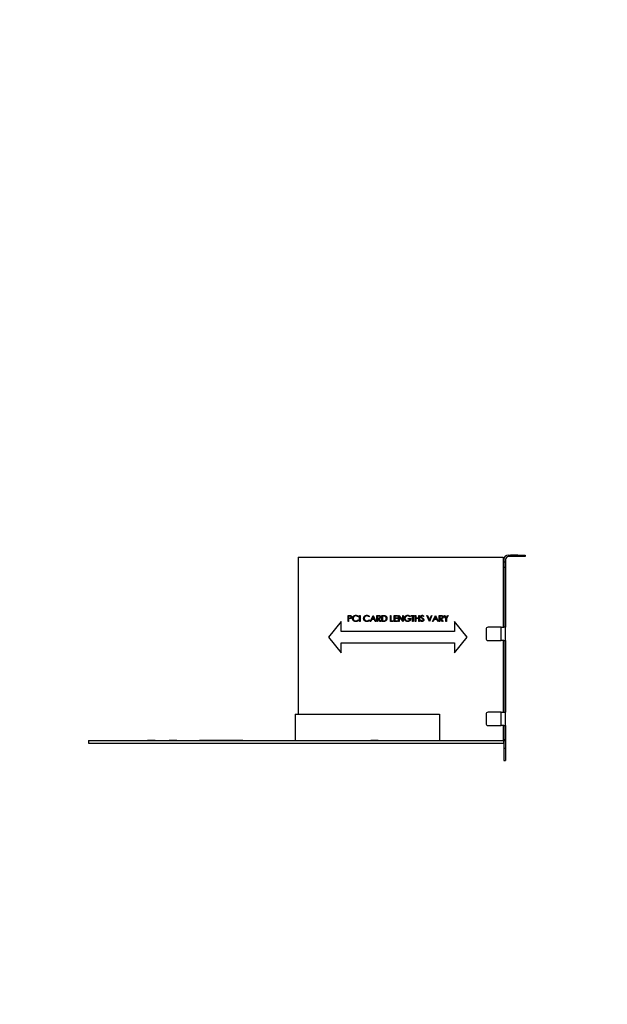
# Model space of a CAD drawing. Header units: millimetres. Extents: x 0 to 1576, y 0 to 1348.
# Tile 7 of 46: x 0 to 345, y 497 to 1076. Entities that reach past the tile are written whole.
import ezdxf

# ---------------------------------------------------------------- set-up
doc = ezdxf.new("R2010")
doc.units = ezdxf.units.MM
doc.linetypes.add('SLD-Dashed', pattern=[1.905, 1.27, -0.635])
doc.linetypes.add('SLD-Solid', pattern=[0])
doc.layers.add('LAYER1', color=179, linetype='SLD-Dashed', lineweight=35)
doc.layers.add('SLD-0', color=179, linetype='SLD-Solid')
doc.styles.add('SLDTEXTSTYLE0', font='ARIAL.TTF', dxfattribs={"width": 0.948})
doc.dimstyles.new('SLDDIMSTYLE6', dxfattribs={"dimtxt": 7.408333, "dimasz": 2.116667, "dimexe": 0, "dimexo": 0.0625, "dimgap": 1.852083, "dimtad": 0, "dimtih": 1, "dimtoh": 1, "dimrnd": 1e-09, "dimzin": 12, "dimdsep": 46, "dimtxsty": 'SLDTEXTSTYLE0', "dimblk1": 'NONE', "dimblk2": 'NONE', "dimsah": 1, "dimcen": 0, "dimadec": 0, "dimazin": 3, "dimtfac": 1, "dimtmove": 0, "dimatfit": 3, "dimldrblk": 'NONE', "dimfxl": 1, "dimfrac": 2, "dimtolj": 1, "dimtzin": 12, "dimarcsym": 0})

# ---------------------------------------------------------------- blocks, each defined once
blk = doc.blocks.new('_D_37')
at = {"layer": 'LAYER1', "color": 7}
for p, q in [((522.33, 1076.03), (519.86, 1076.03)), ((519.86, 1076.03), (519.86, 1064.99)), ((554.71, 1076.03), (557.18, 1076.03)), ((557.18, 1076.03), (557.18, 1064.99)), ((519.86, 1064.99), (522.33, 1064.99)), ((557.18, 1064.99), (554.71, 1064.99)), ((561.23, 1052.29), (471.23, 1052.29)), ((582.73, 1029.67), (561.23, 1052.29)), ((585.36, 1026.91), (582.73, 1029.67))]:
    blk.add_line(p, q, dxfattribs=at)
blk.add_solid([(582.73, 1029.67), (578.58, 1035.64), (576.98, 1034.12)], dxfattribs=at)
at = {"layer": 'LAYER1', "color": 7, "char_height": 7.408, "attachment_point": 1, "style": 'SLDTEXTSTYLE0'}
for s, insert in [('%%c', (467.52, 1074.53)), ('3.81mm', (481.72, 1074.53)), ('0.150in', (522.33, 1074.53)), ('TYP.', (504.46, 1061.84))]:
    blk.add_mtext(s, dxfattribs=dict(at, insert=insert))
blk = doc.blocks.new('_None')

msp = doc.modelspace()

# ---------------------------------------------------------------- linework, layer by layer
at = {"layer": 'SLD-0', "color": 7, "linetype": 'SLD-Solid', "lineweight": 25}
for p, q in [((163.679, 759.912), (163.679, 667.533)), ((163.679, 759.912), (284.079, 759.912)), ((284.079, 759.912), (284.079, 718.714)), ((287.127, 761.157), (288.372, 761.157)), ((288.372, 760.243), (287.28, 760.243)), ((288.372, 760.243), (288.372, 761.157)), ((292.792, 761.157), (288.372, 761.157)), ((292.792, 760.243), (288.372, 760.243)), ((292.792, 760.243), (292.792, 761.157)), ((292.792, 761.157), (297.059, 761.157)), ((297.059, 760.243), (292.792, 760.243)), ((297.059, 761.157), (297.059, 760.243)), ((284.587, 758.617), (284.587, 757.195)), ((284.587, 757.195), (285.502, 757.195)), ((284.587, 757.195), (284.587, 754.02)), ((284.587, 754.02), (285.502, 754.02)), ((284.587, 754.02), (284.587, 718.714)), ((285.502, 758.465), (285.502, 757.195)), ((285.502, 757.195), (285.502, 754.02)), ((285.502, 754.02), (285.502, 718.714)), ((192.944, 725.62), (193.63, 725.62)), ((192.944, 722.12), (192.944, 725.62)), ((193.898, 725.261), (193.258, 725.261)), ((193.258, 725.261), (193.258, 724.095)), ((193.258, 724.095), (193.871, 724.087)), ((199.047, 724.978), (198.772, 724.768)), ((199.764, 725.62), (200.079, 725.62)), ((199.764, 722.12), (199.764, 725.62)), ((200.079, 725.62), (200.079, 722.12)), ((205.553, 724.978), (205.278, 724.768)), ((206.002, 722.12), (207.662, 725.62)), ((207.681, 724.938), (207.047, 723.601)), ((207.662, 725.62), (207.707, 725.62)), ((208.298, 723.601), (207.681, 724.938)), ((207.707, 725.62), (209.322, 722.12)), ((209.95, 725.62), (210.651, 725.62)), ((209.95, 722.12), (209.95, 725.62)), ((210.264, 725.261), (210.264, 724.095)), ((210.921, 725.261), (210.264, 725.261)), ((210.264, 724.095), (210.905, 724.09)), ((212.912, 725.62), (213.619, 725.62)), ((212.912, 722.12), (212.912, 725.62)), ((213.472, 725.261), (213.226, 725.261)), ((213.226, 725.261), (213.226, 722.479)), ((217.848, 725.62), (218.162, 725.62)), ((217.848, 722.12), (217.848, 725.62)), ((218.162, 725.62), (218.162, 722.479)), ((220.091, 725.62), (222.066, 725.62)), ((220.091, 722.12), (220.091, 725.62)), ((220.405, 725.261), (220.405, 724.184)), ((222.066, 725.261), (220.405, 725.261)), ((220.405, 724.184), (222.066, 724.184)), ((222.066, 725.62), (222.066, 725.261)), ((222.066, 724.184), (222.066, 723.825)), ((222.694, 725.62), (222.76, 725.62)), ((222.694, 722.12), (222.694, 725.62)), ((222.76, 725.62), (225.072, 722.865)), ((223.008, 724.869), (223.008, 722.12)), ((225.315, 722.12), (223.008, 724.869)), ((225.072, 725.62), (225.386, 725.62)), ((225.072, 722.865), (225.072, 725.62)), ((225.386, 725.62), (225.386, 722.12)), ((229.559, 725.023), (229.29, 724.768)), ((230.098, 725.62), (231.938, 725.62)), ((230.098, 725.261), (230.098, 725.62)), ((230.861, 725.261), (230.098, 725.261)), ((230.861, 722.12), (230.861, 725.261)), ((231.175, 725.261), (231.175, 722.12)), ((231.938, 725.261), (231.175, 725.261)), ((231.938, 725.62), (231.938, 725.261)), ((232.476, 725.62), (232.79, 725.62)), ((232.476, 722.12), (232.476, 725.62)), ((232.79, 725.62), (232.79, 724.184)), ((232.79, 724.184), (234.585, 724.184)), ((234.585, 725.62), (234.899, 725.62)), ((234.585, 724.184), (234.585, 725.62)), ((234.899, 725.62), (234.899, 722.12)), ((237.457, 725.117), (237.173, 724.902)), ((239.297, 725.62), (239.633, 725.62)), ((240.777, 722.12), (239.297, 725.62)), ((239.633, 725.62), (240.8, 722.862)), ((240.8, 722.862), (241.966, 725.62)), ((242.303, 725.62), (240.822, 722.12)), ((241.966, 725.62), (242.303, 725.62)), ((242.662, 722.12), (244.322, 725.62)), ((244.341, 724.938), (243.707, 723.601)), ((244.322, 725.62), (244.367, 725.62)), ((244.958, 723.601), (244.341, 724.938)), ((244.367, 725.62), (245.982, 722.12)), ((246.611, 725.62), (247.311, 725.62)), ((246.611, 722.12), (246.611, 725.62)), ((246.925, 725.261), (246.925, 724.095)), ((247.581, 725.261), (246.925, 725.261)), ((246.925, 724.095), (247.566, 724.09)), ((249.303, 725.62), (249.663, 725.62)), ((250.425, 723.784), (249.303, 725.62)), ((249.663, 725.62), (250.582, 724.116)), ((250.582, 724.116), (251.501, 725.62)), ((251.861, 725.62), (250.739, 723.784)), ((251.501, 725.62), (251.861, 725.62)), ((188.977, 722.12), (181.548, 712.89)), ((188.977, 716.195), (188.977, 722.12)), ((193.258, 722.12), (192.944, 722.12)), ((193.258, 723.736), (193.258, 722.12)), ((193.508, 723.736), (193.258, 723.736)), ((198.772, 722.973), (199.047, 722.764)), ((200.079, 722.12), (199.764, 722.12)), ((205.278, 722.973), (205.553, 722.764)), ((206.344, 722.12), (206.002, 722.12)), ((206.877, 723.242), (206.344, 722.12)), ((208.463, 723.242), (206.877, 723.242)), ((207.047, 723.601), (208.298, 723.601)), ((208.981, 722.12), (208.463, 723.242)), ((209.322, 722.12), (208.981, 722.12)), ((210.264, 722.12), (209.95, 722.12)), ((210.264, 723.736), (210.264, 722.12)), ((210.52, 723.736), (210.264, 723.736)), ((211.806, 722.12), (210.52, 723.736)), ((210.908, 723.736), (212.194, 722.12)), ((212.194, 722.12), (211.806, 722.12)), ((213.997, 722.12), (212.912, 722.12)), ((213.226, 722.479), (213.628, 722.479)), ((219.508, 722.12), (217.848, 722.12)), ((218.162, 722.479), (219.508, 722.479)), ((219.508, 722.479), (219.508, 722.12)), ((222.066, 722.12), (220.091, 722.12)), ((220.405, 723.825), (220.405, 722.479)), ((222.066, 723.825), (220.405, 723.825)), ((220.405, 722.479), (222.066, 722.479)), ((222.066, 722.479), (222.066, 722.12)), ((223.008, 722.12), (222.694, 722.12)), ((225.386, 722.12), (225.315, 722.12)), ((228.303, 723.825), (229.784, 723.825)), ((228.303, 723.466), (228.303, 723.825)), ((229.47, 723.466), (228.303, 723.466)), ((231.175, 722.12), (230.861, 722.12)), ((232.79, 722.12), (232.476, 722.12)), ((232.79, 723.825), (232.79, 722.12)), ((234.585, 723.825), (232.79, 723.825)), ((234.585, 722.12), (234.585, 723.825)), ((234.899, 722.12), (234.585, 722.12)), ((235.438, 722.795), (235.733, 722.973)), ((240.822, 722.12), (240.777, 722.12)), ((243.005, 722.12), (242.662, 722.12)), ((243.537, 723.242), (243.005, 722.12)), ((245.124, 723.242), (243.537, 723.242)), ((243.707, 723.601), (244.958, 723.601)), ((245.641, 722.12), (245.124, 723.242)), ((245.982, 722.12), (245.641, 722.12)), ((246.925, 722.12), (246.611, 722.12)), ((246.925, 723.736), (246.925, 722.12)), ((247.18, 723.736), (246.925, 723.736)), ((248.466, 722.12), (247.18, 723.736)), ((247.568, 723.736), (248.854, 722.12)), ((248.854, 722.12), (248.466, 722.12)), ((250.425, 722.12), (250.425, 723.784)), ((250.739, 722.12), (250.425, 722.12)), ((250.739, 723.784), (250.739, 722.12)), ((262.988, 712.89), (255.558, 722.12)), ((255.558, 722.12), (255.558, 716.195)), ((282.962, 718.714), (275.316, 718.714)), ((282.962, 710.84), (282.962, 718.714)), ((282.962, 718.714), (284.587, 718.714)), ((285.502, 718.714), (284.587, 718.714)), ((285.499, 710.84), (285.499, 718.714)), ((285.502, 710.84), (285.502, 718.714)), ((181.548, 712.89), (188.977, 703.66)), ((255.558, 716.195), (188.977, 716.195)), ((255.558, 703.66), (262.988, 712.89)), ((274.046, 717.444), (274.046, 712.11)), ((188.977, 703.66), (188.977, 709.585)), ((188.977, 709.585), (255.558, 709.585)), ((255.558, 709.585), (255.558, 703.66)), ((275.316, 710.84), (282.962, 710.84)), ((284.587, 710.84), (282.962, 710.84)), ((284.079, 710.84), (284.079, 668.676)), ((284.587, 710.84), (285.502, 710.84)), ((284.587, 710.84), (284.587, 668.676)), ((285.502, 710.84), (285.502, 668.676)), ((161.804, 667.533), (246.767, 667.533)), ((161.804, 667.533), (161.804, 652.115)), ((246.767, 667.533), (246.767, 652.115)), ((274.046, 667.406), (274.046, 662.072)), ((282.962, 668.676), (275.316, 668.676)), ((282.962, 660.802), (282.962, 668.676)), ((282.962, 668.676), (284.587, 668.676)), ((284.587, 668.676), (285.502, 668.676)), ((285.499, 660.802), (285.499, 668.676)), ((285.502, 661.132), (285.502, 668.676)), ((275.316, 660.802), (282.962, 660.802)), ((284.587, 660.802), (282.962, 660.802)), ((284.079, 660.802), (284.079, 652.115)), ((284.587, 660.802), (285.502, 660.802)), ((284.587, 660.802), (284.587, 652.547)), ((285.499, 661.132), (285.502, 661.132)), ((285.502, 660.802), (285.502, 661.132)), ((285.502, 660.802), (285.502, 652.547)), ((40.519, 652.112), (74.901, 652.112)), ((40.519, 652.11), (40.519, 652.112)), ((40.519, 652.11), (131.07, 652.11)), ((40.519, 652.11), (40.519, 650.527)), ((40.519, 650.527), (284.359, 650.527)), ((75.029, 652.14), (75.029, 652.115)), ((75.119, 652.14), (75.119, 652.115)), ((78.619, 652.14), (75.119, 652.14)), ((78.619, 652.115), (75.119, 652.115)), ((78.619, 652.14), (78.619, 652.115)), ((78.709, 652.14), (78.709, 652.115)), ((79.561, 652.14), (78.836, 652.14)), ((79.561, 652.115), (78.836, 652.115)), ((78.836, 652.112), (81.69, 652.112)), ((79.561, 652.14), (79.561, 652.115)), ((81.818, 652.14), (81.818, 652.115)), ((84.27, 652.14), (84.27, 652.115)), ((86.439, 652.14), (86.439, 652.115)), ((86.567, 652.112), (105.67, 652.112)), ((87.729, 652.14), (87.729, 652.115)), ((87.819, 652.14), (87.819, 652.115)), ((91.319, 652.14), (87.819, 652.14)), ((91.319, 652.115), (87.819, 652.115)), ((91.319, 652.14), (91.319, 652.115)), ((91.409, 652.14), (91.409, 652.115)), ((92.261, 652.14), (91.536, 652.14)), ((92.261, 652.115), (91.536, 652.115)), ((92.261, 652.14), (92.261, 652.115)), ((94.518, 652.14), (94.518, 652.115)), ((96.97, 652.14), (96.97, 652.115)), ((99.139, 652.14), (99.139, 652.115)), ((105.67, 652.11), (105.67, 652.115)), ((131.07, 652.115), (105.67, 652.115)), ((131.07, 652.11), (131.07, 652.115)), ((131.07, 652.115), (284.359, 652.115)), ((154.663, 650.502), (154.663, 650.527)), ((154.663, 650.502), (159.195, 650.502)), ((159.195, 650.502), (159.195, 650.527)), ((162.349, 650.502), (162.349, 650.527)), ((162.439, 650.502), (162.439, 650.527)), ((162.439, 650.502), (165.939, 650.502)), ((165.939, 650.502), (165.939, 650.527)), ((166.029, 650.502), (166.029, 650.527)), ((206.22, 652.14), (206.22, 652.115)), ((206.31, 652.14), (206.31, 652.115)), ((209.81, 652.14), (206.31, 652.14)), ((209.81, 652.14), (209.81, 652.115)), ((209.9, 652.14), (209.9, 652.115)), ((210.752, 652.14), (210.027, 652.14)), ((210.752, 652.14), (210.752, 652.115)), ((213.009, 652.14), (213.009, 652.115)), ((215.461, 652.14), (215.461, 652.115)), ((217.63, 652.14), (217.63, 652.115)), ((284.359, 652.115), (284.359, 650.527)), ((284.587, 652.547), (285.502, 652.547)), ((284.587, 652.547), (284.587, 652.115)), ((284.587, 652.115), (285.502, 652.115)), ((284.587, 652.112), (284.587, 647.467)), ((284.587, 652.112), (285.502, 652.112)), ((285.502, 652.547), (285.502, 652.115)), ((285.502, 652.112), (285.502, 647.467)), ((284.587, 647.467), (285.502, 647.467)), ((284.587, 647.467), (284.587, 640.228)), ((285.502, 647.467), (285.502, 640.228)), ((284.587, 640.228), (285.502, 640.228))]:
    msp.add_line(p, q, dxfattribs=at)
for centre, radius, start, end in [((287.127, 758.617), 2.54, 90, 180), ((287.28, 758.465), 1.778, 90, 180), ((275.316, 717.444), 1.27, 90, 180), ((275.316, 712.11), 1.27, 180, 270), ((275.316, 667.406), 1.27, 90, 180), ((275.316, 662.072), 1.27, 180, 270)]:
    msp.add_arc(centre, radius, start, end, dxfattribs=at)
for points, knots in [([(193.63, 725.62), (193.678, 725.62), (193.768, 725.62), (193.898, 725.617), (194.016, 725.613), (194.121, 725.607), (194.215, 725.601), (194.297, 725.592), (194.367, 725.582), (194.408, 725.572), (194.428, 725.568)], [0, 0, 0, 0, 0.1769558, 0.3390551, 0.4863182, 0.6187809, 0.7356188, 0.8387425, 0.9264571, 1, 1, 1, 1]), ([(193.871, 724.087), (193.901, 724.087), (193.959, 724.087), (194.042, 724.091), (194.119, 724.095), (194.191, 724.102), (194.255, 724.112), (194.314, 724.121), (194.366, 724.135), (194.428, 724.154), (194.496, 724.186), (194.57, 724.232), (194.632, 724.291), (194.687, 724.358), (194.73, 724.432), (194.761, 724.511), (194.78, 724.594), (194.782, 724.651), (194.784, 724.68)], [0, 0, 0, 0, 0.0725384, 0.1400338, 0.2024957, 0.2605751, 0.3132283, 0.3615832, 0.4048784, 0.4441274, 0.5163997, 0.5865067, 0.6550854, 0.7243838, 0.7939735, 0.8616377, 0.9301109, 1, 1, 1, 1]), ([(194.784, 724.68), (194.782, 724.708), (194.78, 724.764), (194.761, 724.846), (194.73, 724.924), (194.686, 724.997), (194.634, 725.063), (194.572, 725.121), (194.503, 725.167), (194.438, 725.197), (194.38, 725.215), (194.33, 725.228), (194.274, 725.238), (194.211, 725.246), (194.142, 725.253), (194.066, 725.258), (193.984, 725.261), (193.928, 725.261), (193.898, 725.261)], [0, 0, 0, 0, 0.0700438, 0.1392383, 0.2081975, 0.2791734, 0.3499868, 0.4183538, 0.4876096, 0.5574111, 0.5953302, 0.6379641, 0.6859128, 0.7381852, 0.7961026, 0.8585165, 0.9266577, 1, 1, 1, 1]), ([(195.098, 724.681), (195.097, 724.653), (195.097, 724.596), (195.087, 724.514), (195.073, 724.435), (195.053, 724.36), (195.026, 724.29), (194.994, 724.222), (194.957, 724.159), (194.913, 724.1), (194.864, 724.045), (194.811, 723.995), (194.753, 723.949), (194.691, 723.908), (194.624, 723.873), (194.553, 723.841), (194.478, 723.814), (194.426, 723.8), (194.399, 723.793)], [0, 0, 0, 0, 0.0701189, 0.1371924, 0.2020162, 0.2646314, 0.3261165, 0.3860103, 0.4458118, 0.5052977, 0.5646333, 0.6242826, 0.683902, 0.7439528, 0.8053877, 0.868388, 0.933084, 1, 1, 1, 1]), ([(194.428, 725.568), (194.452, 725.561), (194.5, 725.548), (194.568, 725.522), (194.634, 725.491), (194.696, 725.455), (194.755, 725.414), (194.81, 725.368), (194.863, 725.318), (194.911, 725.262), (194.955, 725.203), (194.993, 725.139), (195.025, 725.072), (195.052, 725.001), (195.072, 724.926), (195.087, 724.848), (195.096, 724.766), (195.097, 724.71), (195.098, 724.681)], [0, 0, 0, 0, 0.0624813, 0.1234904, 0.1834111, 0.2431532, 0.3021267, 0.3617097, 0.4218423, 0.4829319, 0.5445523, 0.6056807, 0.6676797, 0.7299844, 0.7945509, 0.8603456, 0.9289074, 1, 1, 1, 1]), ([(195.636, 723.89), (195.638, 723.953), (195.641, 724.077), (195.667, 724.259), (195.709, 724.433), (195.768, 724.599), (195.843, 724.759), (195.936, 724.909), (196.046, 725.053), (196.172, 725.187), (196.309, 725.309), (196.456, 725.417), (196.613, 725.507), (196.778, 725.582), (196.951, 725.64), (197.133, 725.68), (197.324, 725.705), (197.453, 725.708), (197.519, 725.71)], [0, 0, 0, 0, 0.0645578, 0.1270135, 0.1879548, 0.2480139, 0.3077477, 0.3682345, 0.4294698, 0.4927434, 0.5562578, 0.6182168, 0.6796555, 0.7412455, 0.8034153, 0.8668155, 0.9323283, 1, 1, 1, 1]), ([(197.5, 725.351), (197.465, 725.351), (197.395, 725.35), (197.291, 725.339), (197.19, 725.324), (197.09, 725.302), (196.992, 725.274), (196.896, 725.241), (196.803, 725.199), (196.711, 725.154), (196.624, 725.102), (196.541, 725.046), (196.462, 724.985), (196.389, 724.921), (196.321, 724.852), (196.258, 724.779), (196.201, 724.701), (196.149, 724.619), (196.101, 724.535), (196.062, 724.447), (196.027, 724.357), (195.999, 724.264), (195.977, 724.168), (195.962, 724.07), (195.952, 723.969), (195.951, 723.901), (195.95, 723.867)], [0, 0, 0, 0, 0.0439549, 0.0875019, 0.1304626, 0.172752, 0.2154031, 0.2576498, 0.3001527, 0.3431215, 0.3859252, 0.4276857, 0.468818, 0.5094918, 0.549883, 0.58998, 0.6304052, 0.6708686, 0.7113839, 0.7516273, 0.7917756, 0.8324589, 0.873319, 0.914543, 0.9569236, 1, 1, 1, 1]), ([(198.772, 724.768), (198.752, 724.791), (198.713, 724.837), (198.65, 724.903), (198.585, 724.964), (198.517, 725.021), (198.445, 725.072), (198.372, 725.121), (198.294, 725.164), (198.188, 725.216), (198.048, 725.271), (197.872, 725.317), (197.689, 725.346), (197.564, 725.349), (197.5, 725.351)], [0, 0, 0, 0, 0.0631633, 0.1254749, 0.1871212, 0.2482943, 0.3092949, 0.3698501, 0.4309734, 0.492456, 0.616148, 0.7408437, 0.8681826, 1, 1, 1, 1]), ([(197.519, 725.71), (197.56, 725.709), (197.639, 725.708), (197.757, 725.699), (197.872, 725.684), (197.983, 725.663), (198.092, 725.636), (198.198, 725.602), (198.301, 725.563), (198.401, 725.518), (198.497, 725.468), (198.589, 725.412), (198.677, 725.352), (198.76, 725.287), (198.838, 725.217), (198.913, 725.143), (198.982, 725.063), (199.025, 725.006), (199.047, 724.978)], [0, 0, 0, 0, 0.06854754, 0.13568295, 0.20121499, 0.26568223, 0.32926683, 0.39239543, 0.45506976, 0.51712685, 0.57879004, 0.63973986, 0.7001915, 0.75980624, 0.81962832, 0.87935479, 0.93951161, 1, 1, 1, 1]), ([(202.143, 723.89), (202.144, 723.953), (202.147, 724.077), (202.173, 724.259), (202.215, 724.433), (202.274, 724.599), (202.35, 724.759), (202.443, 724.909), (202.552, 725.053), (202.678, 725.187), (202.816, 725.309), (202.963, 725.417), (203.12, 725.507), (203.284, 725.582), (203.458, 725.64), (203.64, 725.68), (203.83, 725.705), (203.96, 725.708), (204.026, 725.71)], [0, 0, 0, 0, 0.0645578, 0.1270135, 0.1879548, 0.2480139, 0.3077477, 0.3682345, 0.4294698, 0.4927434, 0.5562578, 0.6182168, 0.6796555, 0.7412455, 0.8034153, 0.8668155, 0.9323283, 1, 1, 1, 1]), ([(204.006, 725.351), (203.971, 725.351), (203.901, 725.35), (203.798, 725.339), (203.696, 725.324), (203.596, 725.302), (203.499, 725.274), (203.403, 725.241), (203.309, 725.199), (203.218, 725.154), (203.13, 725.102), (203.047, 725.046), (202.969, 724.985), (202.896, 724.921), (202.828, 724.852), (202.765, 724.779), (202.708, 724.701), (202.655, 724.619), (202.608, 724.535), (202.568, 724.447), (202.533, 724.357), (202.506, 724.264), (202.484, 724.168), (202.468, 724.07), (202.458, 723.969), (202.457, 723.901), (202.457, 723.867)], [0, 0, 0, 0, 0.0439549, 0.0875019, 0.1304626, 0.172752, 0.2154031, 0.2576498, 0.3001527, 0.3431215, 0.3859252, 0.4276857, 0.468818, 0.5094918, 0.549883, 0.58998, 0.6304052, 0.6708686, 0.7113839, 0.7516273, 0.7917756, 0.8324589, 0.873319, 0.914543, 0.9569236, 1, 1, 1, 1]), ([(205.278, 724.768), (205.258, 724.791), (205.22, 724.837), (205.157, 724.903), (205.092, 724.964), (205.024, 725.021), (204.952, 725.072), (204.878, 725.121), (204.801, 725.164), (204.694, 725.216), (204.554, 725.271), (204.379, 725.317), (204.195, 725.346), (204.07, 725.349), (204.006, 725.351)], [0, 0, 0, 0, 0.0631633, 0.1254749, 0.1871212, 0.2482943, 0.3092949, 0.3698501, 0.4309734, 0.492456, 0.616148, 0.7408437, 0.8681826, 1, 1, 1, 1]), ([(204.026, 725.71), (204.066, 725.709), (204.146, 725.708), (204.263, 725.699), (204.378, 725.684), (204.49, 725.663), (204.599, 725.636), (204.705, 725.602), (204.808, 725.563), (204.907, 725.518), (205.003, 725.468), (205.095, 725.412), (205.183, 725.352), (205.266, 725.287), (205.345, 725.217), (205.419, 725.143), (205.489, 725.063), (205.531, 725.006), (205.553, 724.978)], [0, 0, 0, 0, 0.06854754, 0.13568295, 0.20121499, 0.26568223, 0.32926683, 0.39239543, 0.45506976, 0.51712685, 0.57879004, 0.63973986, 0.7001915, 0.75980624, 0.81962832, 0.87935479, 0.93951161, 1, 1, 1, 1]), ([(210.651, 725.62), (210.698, 725.62), (210.787, 725.62), (210.916, 725.618), (211.033, 725.613), (211.138, 725.609), (211.231, 725.602), (211.313, 725.594), (211.382, 725.585), (211.425, 725.576), (211.444, 725.572)], [0, 0, 0, 0, 0.1762578, 0.3384344, 0.4848221, 0.6171576, 0.7346984, 0.8373852, 0.9263724, 1, 1, 1, 1]), ([(210.905, 724.09), (210.935, 724.09), (210.993, 724.09), (211.077, 724.094), (211.155, 724.098), (211.227, 724.105), (211.293, 724.114), (211.353, 724.125), (211.407, 724.138), (211.47, 724.158), (211.54, 724.19), (211.617, 724.237), (211.682, 724.296), (211.736, 724.363), (211.781, 724.436), (211.812, 724.516), (211.831, 724.599), (211.834, 724.656), (211.835, 724.685)], [0, 0, 0, 0, 0.0716681, 0.1389133, 0.2011846, 0.2591244, 0.312255, 0.3606815, 0.4050861, 0.4451017, 0.5187778, 0.5894616, 0.6584622, 0.7272832, 0.7963225, 0.8631749, 0.9309494, 1, 1, 1, 1]), ([(212.149, 724.684), (212.148, 724.638), (212.145, 724.547), (212.118, 724.414), (212.074, 724.291), (212.014, 724.177), (211.937, 724.074), (211.845, 723.984), (211.737, 723.908), (211.636, 723.856), (211.548, 723.822), (211.475, 723.798), (211.395, 723.78), (211.31, 723.764), (211.218, 723.752), (211.12, 723.742), (211.016, 723.737), (210.945, 723.736), (210.908, 723.736)], [0, 0, 0, 0, 0.0787802, 0.1537206, 0.2267135, 0.2991912, 0.37119, 0.4430064, 0.5166892, 0.5932172, 0.6338729, 0.6769891, 0.7228995, 0.7719586, 0.8242113, 0.8793787, 0.9379481, 1, 1, 1, 1]), ([(211.835, 724.685), (211.834, 724.713), (211.831, 724.769), (211.812, 724.85), (211.779, 724.927), (211.735, 725), (211.681, 725.065), (211.617, 725.121), (211.547, 725.167), (211.48, 725.197), (211.421, 725.215), (211.37, 725.228), (211.311, 725.238), (211.246, 725.246), (211.175, 725.253), (211.096, 725.258), (211.01, 725.261), (210.951, 725.261), (210.921, 725.261)], [0, 0, 0, 0, 0.0688143, 0.1363648, 0.2040194, 0.2730637, 0.3429133, 0.4109654, 0.4791688, 0.549308, 0.5876516, 0.6306467, 0.6788788, 0.7319343, 0.7911114, 0.8552832, 0.9250859, 1, 1, 1, 1]), ([(211.444, 725.572), (211.469, 725.566), (211.52, 725.554), (211.593, 725.527), (211.662, 725.497), (211.728, 725.461), (211.79, 725.419), (211.848, 725.373), (211.904, 725.321), (211.953, 725.264), (212, 725.205), (212.04, 725.14), (212.074, 725.072), (212.101, 725.001), (212.123, 724.927), (212.138, 724.849), (212.148, 724.768), (212.149, 724.712), (212.149, 724.684)], [0, 0, 0, 0, 0.0642168, 0.1270638, 0.1887445, 0.2491321, 0.3094525, 0.3698267, 0.4306501, 0.4923519, 0.5540721, 0.6156898, 0.6767977, 0.738439, 0.8013169, 0.8651845, 0.9316413, 1, 1, 1, 1]), ([(214.548, 725.163), (214.518, 725.171), (214.456, 725.188), (214.354, 725.207), (214.239, 725.224), (214.112, 725.238), (213.97, 725.248), (213.816, 725.256), (213.649, 725.261), (213.532, 725.261), (213.472, 725.261)], [0, 0, 0, 0, 0.0843186, 0.1792845, 0.2865825, 0.4051115, 0.5355929, 0.6781902, 0.8329758, 1, 1, 1, 1]), ([(213.619, 725.62), (213.68, 725.62), (213.799, 725.619), (213.97, 725.613), (214.129, 725.604), (214.275, 725.59), (214.407, 725.573), (214.526, 725.551), (214.633, 725.526), (214.698, 725.504), (214.729, 725.494)], [0, 0, 0, 0, 0.1642892, 0.3174059, 0.4588436, 0.5893665, 0.7078313, 0.81577, 0.9128799, 1, 1, 1, 1]), ([(215.47, 723.827), (215.469, 723.868), (215.468, 723.948), (215.455, 724.066), (215.437, 724.179), (215.41, 724.288), (215.376, 724.393), (215.333, 724.493), (215.285, 724.589), (215.227, 724.679), (215.163, 724.764), (215.093, 724.842), (215.017, 724.913), (214.936, 724.978), (214.847, 725.035), (214.753, 725.085), (214.653, 725.129), (214.583, 725.151), (214.548, 725.163)], [0, 0, 0, 0, 0.0701512, 0.1378126, 0.2032262, 0.2671741, 0.330024, 0.3917943, 0.4530844, 0.5143339, 0.575, 0.6348655, 0.6941163, 0.7534416, 0.8131258, 0.8740797, 0.936007, 1, 1, 1, 1]), ([(214.729, 725.494), (214.77, 725.479), (214.85, 725.448), (214.964, 725.39), (215.071, 725.325), (215.172, 725.252), (215.265, 725.17), (215.353, 725.08), (215.433, 724.982), (215.506, 724.876), (215.571, 724.763), (215.629, 724.645), (215.676, 724.521), (215.715, 724.393), (215.746, 724.258), (215.768, 724.119), (215.782, 723.974), (215.783, 723.876), (215.784, 723.826)], [0, 0, 0, 0, 0.061545, 0.1216943, 0.1811549, 0.2398754, 0.2987019, 0.3576474, 0.4176048, 0.478494, 0.5404071, 0.602345, 0.6650043, 0.7285593, 0.7936505, 0.8605343, 0.929236, 1, 1, 1, 1]), ([(226.104, 723.872), (226.105, 723.913), (226.106, 723.995), (226.119, 724.116), (226.137, 724.235), (226.164, 724.352), (226.198, 724.467), (226.241, 724.58), (226.29, 724.691), (226.348, 724.799), (226.412, 724.902), (226.481, 725.001), (226.557, 725.094), (226.639, 725.181), (226.726, 725.262), (226.819, 725.337), (226.917, 725.406), (227.021, 725.469), (227.129, 725.526), (227.241, 725.575), (227.357, 725.616), (227.476, 725.651), (227.599, 725.677), (227.725, 725.696), (227.855, 725.708), (227.942, 725.709), (227.987, 725.71)], [0, 0, 0, 0, 0.0420394, 0.0835445, 0.1246431, 0.1653031, 0.2061707, 0.2469707, 0.2883293, 0.3299865, 0.3717975, 0.4127376, 0.4534593, 0.4940013, 0.5343807, 0.5749515, 0.6158917, 0.6572496, 0.6990066, 0.7404863, 0.7823252, 0.8245675, 0.8670412, 0.9104995, 0.9546192, 1, 1, 1, 1]), ([(227.976, 725.351), (227.942, 725.351), (227.875, 725.35), (227.774, 725.339), (227.674, 725.324), (227.576, 725.302), (227.479, 725.274), (227.383, 725.239), (227.288, 725.199), (227.196, 725.152), (227.106, 725.101), (227.021, 725.043), (226.941, 724.983), (226.866, 724.917), (226.798, 724.846), (226.733, 724.772), (226.674, 724.692), (226.621, 724.609), (226.573, 724.523), (226.532, 724.436), (226.497, 724.347), (226.469, 724.257), (226.446, 724.166), (226.43, 724.074), (226.421, 723.98), (226.419, 723.917), (226.418, 723.886)], [0, 0, 0, 0, 0.0428412, 0.0855713, 0.1277187, 0.1700684, 0.2127872, 0.2554816, 0.2988771, 0.3428606, 0.3865276, 0.4295324, 0.4718862, 0.5137293, 0.5550817, 0.5965352, 0.6381201, 0.6798222, 0.7213315, 0.7618884, 0.8021993, 0.8418063, 0.8810604, 0.9206332, 0.9601012, 1, 1, 1, 1]), ([(229.29, 724.768), (229.241, 724.813), (229.145, 724.904), (228.988, 725.021), (228.824, 725.122), (228.655, 725.204), (228.483, 725.269), (228.312, 725.316), (228.144, 725.346), (228.031, 725.349), (227.976, 725.351)], [0, 0, 0, 0, 0.1361445, 0.2690425, 0.3985166, 0.5270995, 0.6522825, 0.7716804, 0.8874949, 1, 1, 1, 1]), ([(227.987, 725.71), (228.023, 725.709), (228.095, 725.708), (228.202, 725.7), (228.307, 725.688), (228.411, 725.67), (228.513, 725.647), (228.613, 725.619), (228.712, 725.586), (228.809, 725.547), (228.905, 725.503), (229.001, 725.453), (229.096, 725.397), (229.19, 725.334), (229.284, 725.266), (229.376, 725.19), (229.469, 725.11), (229.529, 725.052), (229.559, 725.023)], [0, 0, 0, 0, 0.06161694, 0.12217916, 0.18221627, 0.24186413, 0.30096006, 0.35996907, 0.41903292, 0.47806869, 0.53799258, 0.59896023, 0.66132108, 0.72524757, 0.79122015, 0.85874597, 0.92831758, 1, 1, 1, 1]), ([(235.662, 724.893), (235.663, 724.93), (235.666, 725.003), (235.688, 725.11), (235.722, 725.213), (235.77, 725.309), (235.833, 725.397), (235.905, 725.478), (235.991, 725.545), (236.085, 725.604), (236.188, 725.651), (236.296, 725.686), (236.409, 725.706), (236.485, 725.708), (236.524, 725.71)], [0, 0, 0, 0, 0.0837854, 0.1657799, 0.24628, 0.3274609, 0.408797, 0.4897152, 0.571376, 0.6555233, 0.7410195, 0.8265468, 0.9119889, 1, 1, 1, 1]), ([(235.858, 724.36), (235.842, 724.381), (235.812, 724.421), (235.771, 724.485), (235.737, 724.549), (235.711, 724.616), (235.688, 724.683), (235.673, 724.752), (235.663, 724.822), (235.662, 724.869), (235.662, 724.893)], [0, 0, 0, 0, 0.1335068, 0.262559, 0.3882644, 0.5126674, 0.6337223, 0.7553939, 0.8775529, 1, 1, 1, 1]), ([(236.431, 723.884), (236.394, 723.91), (236.324, 723.961), (236.225, 724.035), (236.137, 724.103), (236.06, 724.165), (235.994, 724.222), (235.938, 724.272), (235.893, 724.318), (235.869, 724.347), (235.858, 724.36)], [0, 0, 0, 0, 0.1815353, 0.3470817, 0.4955678, 0.6283573, 0.7455197, 0.8458308, 0.9307818, 1, 1, 1, 1]), ([(236.489, 725.351), (236.453, 725.35), (236.383, 725.347), (236.284, 725.322), (236.195, 725.282), (236.119, 725.225), (236.055, 725.159), (236.009, 725.082), (235.981, 724.997), (235.978, 724.938), (235.976, 724.908)], [0, 0, 0, 0, 0.1430731, 0.275903, 0.4023709, 0.5284136, 0.6503564, 0.7658951, 0.8807741, 1, 1, 1, 1]), ([(235.976, 724.908), (235.976, 724.889), (235.977, 724.852), (235.988, 724.796), (236.002, 724.741), (236.025, 724.686), (236.055, 724.63), (236.096, 724.573), (236.147, 724.514), (236.186, 724.476), (236.207, 724.456)], [0, 0, 0, 0, 0.1072852, 0.2147459, 0.3229386, 0.4341162, 0.5534123, 0.686073, 0.834256, 1, 1, 1, 1]), ([(236.207, 724.456), (236.214, 724.449), (236.233, 724.433), (236.266, 724.406), (236.31, 724.373), (236.363, 724.333), (236.427, 724.285), (236.502, 724.232), (236.586, 724.172), (236.646, 724.13), (236.677, 724.107)], [0, 0, 0, 0, 0.0525943, 0.124952, 0.2180939, 0.3335024, 0.4687892, 0.6249376, 0.801683, 1, 1, 1, 1]), ([(237.173, 724.902), (237.156, 724.924), (237.123, 724.967), (237.073, 725.026), (237.025, 725.081), (236.979, 725.128), (236.935, 725.171), (236.893, 725.207), (236.853, 725.238), (236.802, 725.271), (236.739, 725.304), (236.659, 725.331), (236.575, 725.348), (236.518, 725.35), (236.489, 725.351)], [0, 0, 0, 0, 0.0984694, 0.1896291, 0.2741841, 0.3521832, 0.4231989, 0.4885509, 0.5484733, 0.6014402, 0.7011981, 0.7995918, 0.8985451, 1, 1, 1, 1]), ([(236.524, 725.71), (236.566, 725.708), (236.648, 725.706), (236.768, 725.681), (236.884, 725.64), (236.978, 725.594), (237.051, 725.548), (237.107, 725.506), (237.163, 725.458), (237.221, 725.403), (237.279, 725.341), (237.338, 725.273), (237.398, 725.198), (237.437, 725.145), (237.457, 725.117)], [0, 0, 0, 0, 0.1072328, 0.2132518, 0.3188304, 0.4267935, 0.483646, 0.5436038, 0.6083076, 0.6771268, 0.7506856, 0.8287134, 0.9121903, 1, 1, 1, 1]), ([(236.677, 724.107), (236.715, 724.079), (236.789, 724.026), (236.893, 723.946), (236.988, 723.867), (237.074, 723.791), (237.151, 723.717), (237.218, 723.645), (237.277, 723.576), (237.34, 723.488), (237.404, 723.379), (237.46, 723.246), (237.495, 723.112), (237.499, 723.022), (237.502, 722.978)], [0, 0, 0, 0, 0.09697231, 0.18777344, 0.27239614, 0.351321, 0.42433477, 0.49190878, 0.55423322, 0.61126766, 0.71634784, 0.81454009, 0.90849546, 1, 1, 1, 1]), ([(247.311, 725.62), (247.358, 725.62), (247.448, 725.62), (247.576, 725.618), (247.693, 725.613), (247.798, 725.609), (247.891, 725.602), (247.973, 725.594), (248.043, 725.585), (248.085, 725.576), (248.104, 725.572)], [0, 0, 0, 0, 0.1762578, 0.3384344, 0.4848221, 0.6171576, 0.7346984, 0.8373852, 0.9263724, 1, 1, 1, 1]), ([(247.566, 724.09), (247.595, 724.09), (247.653, 724.09), (247.737, 724.094), (247.815, 724.098), (247.888, 724.105), (247.954, 724.114), (248.013, 724.125), (248.067, 724.138), (248.13, 724.158), (248.2, 724.19), (248.277, 724.237), (248.342, 724.296), (248.397, 724.363), (248.441, 724.436), (248.472, 724.516), (248.492, 724.599), (248.494, 724.656), (248.495, 724.685)], [0, 0, 0, 0, 0.0716681, 0.1389133, 0.2011846, 0.2591244, 0.312255, 0.3606815, 0.4050861, 0.4451017, 0.5187778, 0.5894616, 0.6584622, 0.7272832, 0.7963225, 0.8631749, 0.9309494, 1, 1, 1, 1]), ([(248.809, 724.684), (248.808, 724.638), (248.805, 724.547), (248.778, 724.414), (248.735, 724.291), (248.674, 724.177), (248.597, 724.074), (248.505, 723.984), (248.397, 723.908), (248.297, 723.856), (248.208, 723.822), (248.135, 723.798), (248.055, 723.78), (247.97, 723.764), (247.878, 723.752), (247.78, 723.742), (247.676, 723.737), (247.605, 723.736), (247.568, 723.736)], [0, 0, 0, 0, 0.0787802, 0.1537206, 0.2267135, 0.2991912, 0.37119, 0.4430064, 0.5166892, 0.5932172, 0.6338729, 0.6769891, 0.7228995, 0.7719586, 0.8242113, 0.8793787, 0.9379481, 1, 1, 1, 1]), ([(248.495, 724.685), (248.494, 724.713), (248.492, 724.769), (248.472, 724.85), (248.439, 724.927), (248.395, 725), (248.341, 725.065), (248.278, 725.121), (248.207, 725.167), (248.14, 725.197), (248.081, 725.215), (248.03, 725.228), (247.972, 725.238), (247.907, 725.246), (247.835, 725.253), (247.756, 725.258), (247.671, 725.261), (247.612, 725.261), (247.581, 725.261)], [0, 0, 0, 0, 0.0688143, 0.1363648, 0.2040194, 0.2730637, 0.3429133, 0.4109654, 0.4791688, 0.549308, 0.5876516, 0.6306467, 0.6788788, 0.7319343, 0.7911114, 0.8552832, 0.9250859, 1, 1, 1, 1]), ([(248.104, 725.572), (248.13, 725.566), (248.18, 725.554), (248.253, 725.527), (248.323, 725.497), (248.389, 725.461), (248.45, 725.419), (248.509, 725.373), (248.564, 725.321), (248.614, 725.264), (248.66, 725.205), (248.7, 725.14), (248.734, 725.072), (248.761, 725.001), (248.783, 724.927), (248.799, 724.849), (248.808, 724.768), (248.809, 724.712), (248.809, 724.684)], [0, 0, 0, 0, 0.0642168, 0.1270638, 0.1887445, 0.2491321, 0.3094525, 0.3698267, 0.4306501, 0.4923519, 0.5540721, 0.6156898, 0.6767977, 0.738439, 0.8013169, 0.8651845, 0.9316413, 1, 1, 1, 1]), ([(194.399, 723.793), (194.378, 723.788), (194.33, 723.778), (194.25, 723.767), (194.158, 723.757), (194.053, 723.75), (193.935, 723.743), (193.805, 723.738), (193.661, 723.736), (193.561, 723.736), (193.508, 723.736)], [0, 0, 0, 0, 0.0751731, 0.1647463, 0.2680169, 0.3859119, 0.5177895, 0.663691, 0.8244132, 1, 1, 1, 1]), ([(196.08, 722.642), (196.045, 722.686), (195.974, 722.773), (195.884, 722.913), (195.807, 723.059), (195.745, 723.213), (195.696, 723.373), (195.662, 723.539), (195.64, 723.713), (195.638, 723.831), (195.636, 723.89)], [0, 0, 0, 0, 0.1243285, 0.247156, 0.3687797, 0.4907339, 0.6136138, 0.7389576, 0.8673106, 1, 1, 1, 1]), ([(195.95, 723.867), (195.952, 723.815), (195.954, 723.713), (195.976, 723.565), (196.01, 723.422), (196.06, 723.287), (196.122, 723.157), (196.2, 723.035), (196.291, 722.918), (196.395, 722.81), (196.509, 722.712), (196.632, 722.625), (196.763, 722.553), (196.9, 722.493), (197.045, 722.446), (197.198, 722.414), (197.357, 722.392), (197.466, 722.39), (197.522, 722.389)], [0, 0, 0, 0, 0.0643232, 0.1262901, 0.1867265, 0.2461464, 0.3055756, 0.3654294, 0.4263263, 0.4888399, 0.551725, 0.6139186, 0.6754838, 0.7373339, 0.800229, 0.8645023, 0.9310407, 1, 1, 1, 1]), ([(197.524, 722.03), (197.486, 722.031), (197.412, 722.031), (197.302, 722.04), (197.195, 722.051), (197.091, 722.068), (196.99, 722.089), (196.892, 722.116), (196.797, 722.146), (196.705, 722.182), (196.616, 722.223), (196.53, 722.269), (196.448, 722.319), (196.368, 722.374), (196.291, 722.434), (196.217, 722.498), (196.146, 722.568), (196.102, 722.617), (196.08, 722.642)], [0, 0, 0, 0, 0.0696628, 0.1377496, 0.2039167, 0.2687799, 0.3324137, 0.3947535, 0.45618, 0.5169956, 0.5773959, 0.6371983, 0.6969992, 0.7567562, 0.8165539, 0.876948, 0.9381318, 1, 1, 1, 1]), ([(197.522, 722.389), (197.583, 722.391), (197.703, 722.394), (197.879, 722.423), (198.048, 722.468), (198.209, 722.532), (198.363, 722.615), (198.508, 722.716), (198.646, 722.835), (198.729, 722.926), (198.772, 722.973)], [0, 0, 0, 0, 0.1285152, 0.2529486, 0.3747547, 0.4959398, 0.6171806, 0.7409095, 0.8678111, 1, 1, 1, 1]), ([(199.047, 722.764), (199.024, 722.736), (198.98, 722.679), (198.909, 722.599), (198.834, 722.523), (198.754, 722.453), (198.671, 722.387), (198.583, 722.327), (198.491, 722.271), (198.395, 722.221), (198.297, 722.176), (198.195, 722.137), (198.09, 722.104), (197.982, 722.077), (197.872, 722.056), (197.758, 722.041), (197.642, 722.032), (197.563, 722.031), (197.524, 722.03)], [0, 0, 0, 0, 0.0616742, 0.1230531, 0.183475, 0.2437265, 0.3042789, 0.3648629, 0.4259462, 0.4873912, 0.5492204, 0.6111436, 0.6735285, 0.7369615, 0.8007853, 0.8660126, 0.9321007, 1, 1, 1, 1]), ([(202.586, 722.642), (202.551, 722.686), (202.481, 722.773), (202.39, 722.913), (202.313, 723.059), (202.251, 723.213), (202.202, 723.373), (202.168, 723.539), (202.146, 723.713), (202.144, 723.831), (202.143, 723.89)], [0, 0, 0, 0, 0.1243285, 0.247156, 0.3687797, 0.4907339, 0.6136138, 0.7389576, 0.8673106, 1, 1, 1, 1]), ([(202.457, 723.867), (202.458, 723.815), (202.461, 723.713), (202.483, 723.565), (202.516, 723.422), (202.566, 723.287), (202.628, 723.157), (202.706, 723.035), (202.797, 722.918), (202.901, 722.81), (203.016, 722.712), (203.138, 722.625), (203.269, 722.553), (203.407, 722.493), (203.552, 722.446), (203.704, 722.414), (203.864, 722.392), (203.973, 722.39), (204.028, 722.389)], [0, 0, 0, 0, 0.0643232, 0.1262901, 0.1867265, 0.2461464, 0.3055756, 0.3654294, 0.4263263, 0.4888399, 0.551725, 0.6139186, 0.6754838, 0.7373339, 0.800229, 0.8645023, 0.9310407, 1, 1, 1, 1]), ([(204.03, 722.03), (203.992, 722.031), (203.918, 722.031), (203.808, 722.04), (203.701, 722.051), (203.597, 722.068), (203.496, 722.089), (203.399, 722.116), (203.304, 722.146), (203.212, 722.182), (203.123, 722.223), (203.037, 722.269), (202.954, 722.319), (202.874, 722.374), (202.797, 722.434), (202.724, 722.498), (202.653, 722.568), (202.609, 722.617), (202.586, 722.642)], [0, 0, 0, 0, 0.0696628, 0.1377496, 0.2039167, 0.2687799, 0.3324137, 0.3947535, 0.45618, 0.5169956, 0.5773959, 0.6371983, 0.6969992, 0.7567562, 0.8165539, 0.876948, 0.9381318, 1, 1, 1, 1]), ([(204.028, 722.389), (204.089, 722.391), (204.209, 722.394), (204.386, 722.423), (204.555, 722.468), (204.716, 722.532), (204.869, 722.615), (205.015, 722.716), (205.153, 722.835), (205.236, 722.926), (205.278, 722.973)], [0, 0, 0, 0, 0.1285152, 0.2529486, 0.3747547, 0.4959398, 0.6171806, 0.7409095, 0.8678111, 1, 1, 1, 1]), ([(205.553, 722.764), (205.531, 722.736), (205.487, 722.679), (205.415, 722.599), (205.34, 722.523), (205.26, 722.453), (205.177, 722.387), (205.089, 722.327), (204.997, 722.271), (204.902, 722.221), (204.803, 722.176), (204.701, 722.137), (204.596, 722.104), (204.489, 722.077), (204.378, 722.056), (204.265, 722.041), (204.148, 722.032), (204.07, 722.031), (204.03, 722.03)], [0, 0, 0, 0, 0.0616742, 0.1230531, 0.183475, 0.2437265, 0.3042789, 0.3648629, 0.4259462, 0.4873912, 0.5492204, 0.6111436, 0.6735285, 0.7369615, 0.8007853, 0.8660126, 0.9321007, 1, 1, 1, 1]), ([(213.628, 722.479), (213.685, 722.479), (213.797, 722.48), (213.956, 722.484), (214.102, 722.491), (214.234, 722.5), (214.352, 722.513), (214.457, 722.527), (214.548, 722.545), (214.603, 722.561), (214.628, 722.568)], [0, 0, 0, 0, 0.1719007, 0.3306279, 0.4755488, 0.6067462, 0.7250238, 0.8297424, 0.9213228, 1, 1, 1, 1]), ([(215.784, 723.826), (215.783, 723.783), (215.782, 723.697), (215.771, 723.572), (215.755, 723.45), (215.729, 723.332), (215.699, 723.218), (215.66, 723.108), (215.615, 723.002), (215.563, 722.9), (215.506, 722.804), (215.445, 722.714), (215.38, 722.63), (215.309, 722.553), (215.235, 722.482), (215.157, 722.418), (215.074, 722.361), (214.987, 722.308), (214.894, 722.263), (214.791, 722.225), (214.68, 722.193), (214.561, 722.166), (214.432, 722.145), (214.295, 722.131), (214.149, 722.121), (214.048, 722.121), (213.997, 722.12)], [0, 0, 0, 0, 0.0460807, 0.0908068, 0.1342953, 0.1770244, 0.2188227, 0.2602441, 0.3010799, 0.3416139, 0.3815834, 0.4201196, 0.4580746, 0.4947385, 0.5311946, 0.5669337, 0.6027127, 0.6383266, 0.6748532, 0.7134674, 0.7544418, 0.7978154, 0.8439895, 0.8930716, 0.9449633, 1, 1, 1, 1]), ([(214.628, 722.568), (214.66, 722.579), (214.723, 722.602), (214.814, 722.642), (214.899, 722.69), (214.979, 722.744), (215.053, 722.804), (215.123, 722.871), (215.187, 722.944), (215.246, 723.023), (215.298, 723.107), (215.344, 723.197), (215.384, 723.29), (215.415, 723.389), (215.44, 723.492), (215.457, 723.6), (215.468, 723.712), (215.469, 723.788), (215.47, 723.827)], [0, 0, 0, 0, 0.0624145, 0.1233382, 0.1831245, 0.241783, 0.3005789, 0.3596801, 0.4188816, 0.4795307, 0.5408505, 0.6023034, 0.6644632, 0.7278057, 0.7928948, 0.8596723, 0.9284644, 1, 1, 1, 1]), ([(226.533, 722.692), (226.499, 722.735), (226.431, 722.82), (226.344, 722.955), (226.27, 723.096), (226.209, 723.241), (226.162, 723.392), (226.128, 723.547), (226.109, 723.708), (226.106, 723.817), (226.104, 723.872)], [0, 0, 0, 0, 0.1278957, 0.2536684, 0.3767384, 0.4993445, 0.6219993, 0.7456985, 0.8713452, 1, 1, 1, 1]), ([(226.418, 723.886), (226.419, 723.853), (226.421, 723.789), (226.43, 723.693), (226.448, 723.598), (226.472, 723.504), (226.502, 723.412), (226.539, 723.32), (226.584, 723.23), (226.635, 723.142), (226.691, 723.057), (226.754, 722.976), (226.821, 722.9), (226.894, 722.829), (226.971, 722.761), (227.055, 722.699), (227.143, 722.642), (227.236, 722.59), (227.333, 722.543), (227.432, 722.501), (227.534, 722.467), (227.639, 722.439), (227.745, 722.416), (227.854, 722.401), (227.965, 722.391), (228.04, 722.39), (228.077, 722.389)], [0, 0, 0, 0, 0.0389942, 0.0778819, 0.1166516, 0.1554161, 0.1946183, 0.2342615, 0.2745471, 0.3156673, 0.3570196, 0.3980825, 0.4390979, 0.4798333, 0.5212741, 0.5628408, 0.6052921, 0.6484087, 0.6917273, 0.7351489, 0.7783689, 0.8216609, 0.8655237, 0.9097315, 0.9545226, 1, 1, 1, 1]), ([(228.05, 722.03), (228.01, 722.031), (227.932, 722.032), (227.817, 722.04), (227.705, 722.052), (227.597, 722.071), (227.491, 722.094), (227.388, 722.123), (227.288, 722.156), (227.191, 722.195), (227.098, 722.239), (227.008, 722.288), (226.921, 722.342), (226.837, 722.402), (226.756, 722.467), (226.678, 722.537), (226.604, 722.612), (226.557, 722.665), (226.533, 722.692)], [0, 0, 0, 0, 0.0692365, 0.1365567, 0.2020942, 0.2664643, 0.3297688, 0.391879, 0.4532706, 0.5141147, 0.5743895, 0.6341417, 0.6939233, 0.7541522, 0.8144702, 0.8756606, 0.937348, 1, 1, 1, 1]), ([(229.784, 723.825), (229.782, 723.758), (229.779, 723.627), (229.755, 723.436), (229.717, 723.256), (229.666, 723.086), (229.599, 722.927), (229.518, 722.778), (229.42, 722.641), (229.311, 722.514), (229.188, 722.4), (229.055, 722.301), (228.912, 722.217), (228.758, 722.148), (228.595, 722.095), (228.422, 722.057), (228.239, 722.035), (228.114, 722.032), (228.05, 722.03)], [0, 0, 0, 0, 0.0712723, 0.1394927, 0.2046354, 0.2674057, 0.3284456, 0.3883972, 0.4477339, 0.5073916, 0.5667676, 0.6254783, 0.6840665, 0.7432484, 0.8040334, 0.8664988, 0.9317232, 1, 1, 1, 1]), ([(228.077, 722.389), (228.123, 722.39), (228.212, 722.392), (228.343, 722.407), (228.468, 722.429), (228.589, 722.463), (228.704, 722.505), (228.813, 722.556), (228.918, 722.617), (229.016, 722.687), (229.107, 722.765), (229.189, 722.848), (229.26, 722.938), (229.323, 723.032), (229.375, 723.133), (229.417, 723.239), (229.449, 723.35), (229.463, 723.427), (229.47, 723.466)], [0, 0, 0, 0, 0.0706301, 0.1386936, 0.2049177, 0.2694409, 0.3326363, 0.3953017, 0.4577639, 0.520657, 0.5828517, 0.6433152, 0.7025802, 0.7609075, 0.8194896, 0.8782691, 0.9384913, 1, 1, 1, 1]), ([(236.502, 722.03), (236.475, 722.031), (236.423, 722.032), (236.345, 722.041), (236.269, 722.054), (236.195, 722.074), (236.123, 722.098), (236.053, 722.128), (235.985, 722.165), (235.918, 722.206), (235.853, 722.254), (235.79, 722.31), (235.727, 722.372), (235.667, 722.443), (235.607, 722.52), (235.549, 722.605), (235.492, 722.697), (235.456, 722.762), (235.438, 722.795)], [0, 0, 0, 0, 0.0572083, 0.1136961, 0.1691779, 0.2241592, 0.2787199, 0.3337942, 0.3892415, 0.4458221, 0.5037043, 0.5642939, 0.6279754, 0.6950383, 0.7653727, 0.8396114, 0.9175378, 1, 1, 1, 1]), ([(235.733, 722.973), (235.761, 722.927), (235.814, 722.838), (235.902, 722.719), (235.993, 722.618), (236.088, 722.535), (236.186, 722.47), (236.288, 722.423), (236.394, 722.395), (236.466, 722.391), (236.502, 722.389)], [0, 0, 0, 0, 0.1590043, 0.3046461, 0.4385469, 0.5623223, 0.6774325, 0.7868974, 0.8936109, 1, 1, 1, 1]), ([(237.062, 723.326), (237.046, 723.346), (237.013, 723.388), (236.957, 723.451), (236.891, 723.515), (236.817, 723.585), (236.733, 723.655), (236.641, 723.73), (236.539, 723.806), (236.468, 723.858), (236.431, 723.884)], [0, 0, 0, 0, 0.0902792, 0.1895299, 0.2991979, 0.4189259, 0.5483763, 0.6881364, 0.8390835, 1, 1, 1, 1]), ([(236.502, 722.389), (236.533, 722.39), (236.593, 722.392), (236.683, 722.408), (236.77, 722.433), (236.853, 722.469), (236.93, 722.512), (236.997, 722.565), (237.056, 722.623), (237.103, 722.689), (237.14, 722.759), (237.168, 722.831), (237.184, 722.906), (237.186, 722.957), (237.188, 722.983)], [0, 0, 0, 0, 0.0912636, 0.1809303, 0.2700882, 0.3601561, 0.4483425, 0.5326658, 0.6138337, 0.6939815, 0.772716, 0.8493352, 0.9239673, 1, 1, 1, 1]), ([(237.502, 722.978), (237.501, 722.946), (237.5, 722.884), (237.485, 722.793), (237.463, 722.704), (237.43, 722.619), (237.389, 722.537), (237.338, 722.458), (237.279, 722.382), (237.211, 722.311), (237.136, 722.246), (237.058, 722.188), (236.975, 722.139), (236.888, 722.1), (236.797, 722.069), (236.702, 722.046), (236.603, 722.033), (236.536, 722.031), (236.502, 722.03)], [0, 0, 0, 0, 0.0614843, 0.1217745, 0.1809196, 0.2402561, 0.3001144, 0.3611459, 0.4235006, 0.4886694, 0.5539541, 0.6175813, 0.6802384, 0.7421874, 0.8046632, 0.868259, 0.9330203, 1, 1, 1, 1]), ([(237.188, 722.983), (237.186, 723.012), (237.183, 723.071), (237.158, 723.158), (237.118, 723.245), (237.081, 723.298), (237.062, 723.326)], [0, 0, 0, 0, 0.2347234, 0.4771583, 0.7285563, 1, 1, 1, 1])]:
    msp.add_open_spline(points, degree=3, knots=knots, dxfattribs=at)

# ---------------------------------------------------------------- dimensions: what is measured, and where the dimension line sits
at = {"layer": 'LAYER1', "color": 7}
dim = msp.add_diameter_dim_2p(p1=(1.882, 3.313), p2=(0, 0), text='<>mm\\PTYP.', dimstyle='SLDDIMSTYLE6', dxfattribs=at)
dim.commit()
dim.dimension.update_dxf_attribs({"geometry": '_D_37', "text_midpoint": (515.437, 1064.985), "dimtype": 163})

doc.saveas('drawing.dxf')
